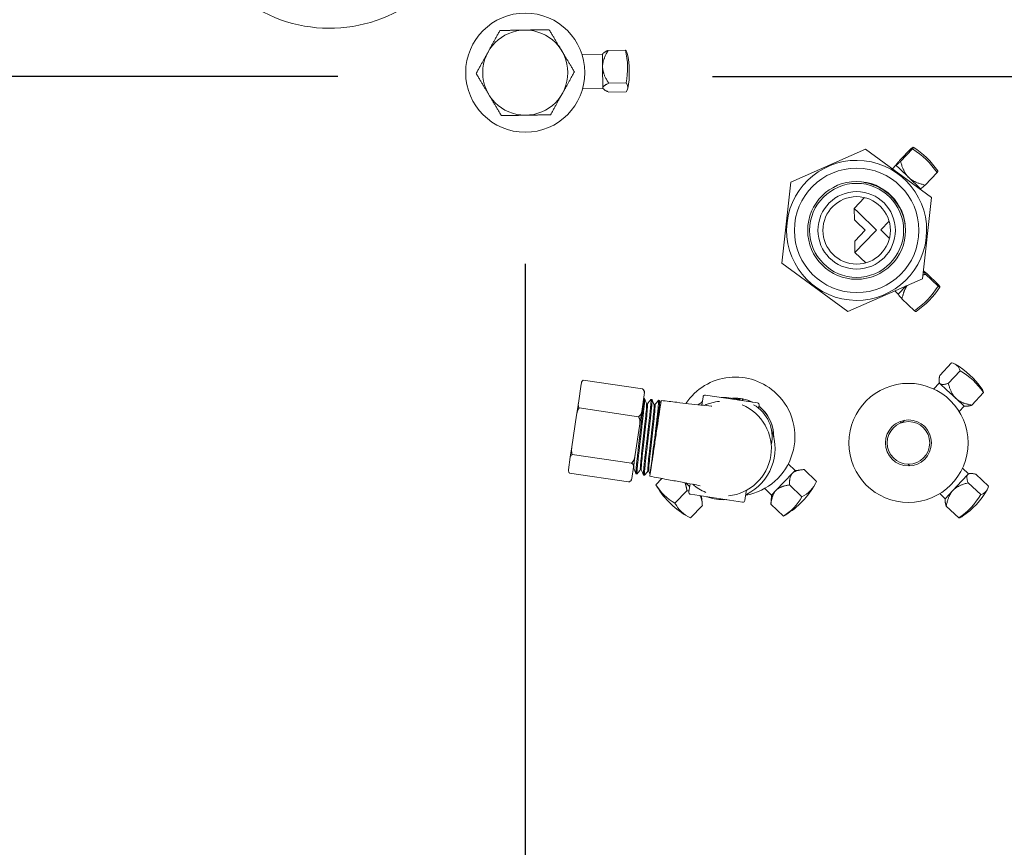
# Model space of a CAD drawing. Header units: inches. Extents: x 1 to 669, y 0 to 417.
# Tile 175 of 256: x 101 to 108, y 363 to 369. Entities that reach past the tile are written whole.
import ezdxf

# ---------------------------------------------------------------- set-up
doc = ezdxf.new("R2010")
doc.units = ezdxf.units.IN
doc.header["$LTSCALE"] = 12
doc.header["$MEASUREMENT"] = 0
doc.layers.get('0').update_dxf_attribs({"linetype": 'CONTINUOUS'})
doc.layers.add('D', color=2, linetype='CONTINUOUS')
doc.layers.add('X', color=1, linetype='CONTINUOUS')
doc.layers.add('Leader', color=41, linetype='CONTINUOUS', lineweight=13)
doc.styles.get("Standard").update_dxf_attribs({"font": 'SIMPLEX.SHX', "width": 0.875})
doc.dimstyles.new('STANDARD$0', dxfattribs={"dimscale": 32, "dimtxt": 0.09375, "dimasz": 0.0625, "dimexe": 0.03125, "dimexo": 0.03125, "dimgap": 0.03125, "dimtad": 1, "dimtih": 1, "dimtoh": 1, "dimdec": 4, "dimzin": 12, "dimdsep": 46, "dimlunit": 5, "dimtxsty": 'Standard', "dimcen": -0.03125, "dimclrd": 256, "dimclre": 256, "dimclrt": 256, "dimadec": 0, "dimazin": 0, "dimtfac": 0.875, "dimtdec": 4, "dimtofl": 0, "dimtmove": 0, "dimatfit": 3, "dimfxl": 0, "dimtolj": 1, "dimtzin": 12, "dimlwd": 13, "dimlwe": 13, "dimarcsym": 0})

# ---------------------------------------------------------------- blocks, each defined once
blk = doc.blocks.new('*D15')
at = {"layer": 'D', "linetype": 'Continuous', "lineweight": 13}
for p, q in [((140.3262, 367.0834), (140.3262, 305.4684)), ((43.5878, 363.2643), (43.5878, 305.4684)), ((45.5878, 306.4684), (138.3262, 306.4684))]:
    blk.add_line(p, q, dxfattribs=at)
at = {"layer": 'D', "linetype": 'Continuous'}
for points in [[(45.5878, 306.8017), (45.5878, 306.135), (43.5878, 306.4684)], [(138.3262, 306.8017), (138.3262, 306.135), (140.3262, 306.4684)]]:
    blk.add_solid(points, dxfattribs=at)
at = {"layer": 'D', "linetype": 'Continuous', "lineweight": -3, "insert": (88.1614, 308.9684), "char_height": 3, "attachment_point": 5}
blk.add_mtext('\\A1;97{}{\\C2;%%p1}', dxfattribs=at)
blk = doc.blocks.new('*D16')
at = {"layer": 'D', "linetype": 'Continuous', "lineweight": 13}
for p, q in [((106.3522, 412.3009), (163.557, 412.3009)), ((162.557, 410.3009), (162.557, 377.227)), ((162.557, 327.328), (162.557, 372.227)), ((105.7696, 325.328), (163.557, 325.328))]:
    blk.add_line(p, q, dxfattribs=at)
at = {"layer": 'D', "linetype": 'Continuous'}
for points in [[(162.2237, 410.3009), (162.8904, 410.3009), (162.557, 412.3009)], [(162.2237, 327.328), (162.8904, 327.328), (162.557, 325.328)]]:
    blk.add_solid(points, dxfattribs=at)
at = {"layer": 'D', "linetype": 'Continuous', "lineweight": -3, "insert": (162.557, 374.727), "char_height": 3, "attachment_point": 5}
blk.add_mtext('\\A1;87{}{\\C2;%%p1}', dxfattribs=at)
blk = doc.blocks.new('*D18')
at = {"layer": 'D', "linetype": 'Continuous', "lineweight": 13}
for p, q in [((137.8783, 368.4605), (151.0617, 368.4605)), ((150.0617, 366.4605), (150.0617, 349.3942)), ((150.0617, 327.3279), (150.0617, 344.3942)), ((105.7637, 325.3279), (151.0617, 325.3279))]:
    blk.add_line(p, q, dxfattribs=at)
at = {"layer": 'D', "linetype": 'Continuous'}
for points in [[(149.7283, 366.4605), (150.395, 366.4605), (150.0617, 368.4605)], [(149.7283, 327.3279), (150.395, 327.3279), (150.0617, 325.3279)]]:
    blk.add_solid(points, dxfattribs=at)
at = {"layer": 'D', "linetype": 'Continuous', "lineweight": -3, "insert": (150.0617, 346.8942), "char_height": 3, "attachment_point": 5}
blk.add_mtext('\\A1;43', dxfattribs=at)
blk = doc.blocks.new('*D20')
at = {"layer": 'D', "linetype": 'Continuous', "lineweight": 13}
for p, q in [((76.7637, 367.4605), (76.7637, 312.2413)), ((132.7637, 367.4605), (132.7637, 312.2413)), ((130.7637, 313.2413), (78.7637, 313.2413))]:
    blk.add_line(p, q, dxfattribs=at)
at = {"layer": 'D', "linetype": 'Continuous'}
for points in [[(78.7637, 313.5747), (78.7637, 312.908), (76.7637, 313.2413)], [(130.7637, 313.5747), (130.7637, 312.908), (132.7637, 313.2413)]]:
    blk.add_solid(points, dxfattribs=at)
at = {"layer": 'D', "linetype": 'Continuous', "lineweight": -3, "insert": (97.2028, 315.7413), "char_height": 3, "attachment_point": 5}
blk.add_mtext('\\A1;56', dxfattribs=at)

msp = doc.modelspace()

# ---------------------------------------------------------------- linework, layer by layer
at = {"lineweight": 0}
for radius, start, end in [(28, 191.850407, 65.469438), (11.0625, 287.515572, 135.296106), (10.75, 0, 139.39314), (10.75, 278.311838, 0)]:
    msp.add_arc((104.76366, 368.48844), radius, start, end, dxfattribs=at)
at = {"layer": 'Leader', "linetype": 'Continuous', "lineweight": -3}
for p, q in [((103.38866, 368.46055), (72.55474, 368.46055)), ((106.13866, 368.46055), (136.87832, 368.46055)), ((104.76366, 367.08555), (104.76366, 336.25162))]:
    msp.add_line(p, q, dxfattribs=at)
at = {"layer": 'X', "lineweight": 0}
for p, q in [((105.49932, 368.65419), (105.37252, 368.65203)), ((105.18073, 368.62058), (105.32956, 368.62312)), ((105.32956, 368.62312), (105.33321, 368.62762)), ((105.33114, 368.53059), (105.32956, 368.62312)), ((105.33375, 368.37745), (105.33114, 368.53059)), ((105.18499, 368.37062), (105.33382, 368.37316)), ((105.33382, 368.37316), (105.33375, 368.37745)), ((105.33382, 368.37316), (105.33762, 368.36878)), ((105.50344, 368.41281), (105.37664, 368.41064)), ((105.50454, 368.3479), (105.37774, 368.34573)), ((107.2617, 367.92698), (106.71253, 367.68529)), ((107.74559, 367.57222), (107.2617, 367.92698)), ((107.59995, 367.93475), (107.51182, 367.84355)), ((107.60687, 367.92806), (107.51874, 367.83687)), ((107.45913, 367.78224), (107.48502, 367.80904)), ((107.48502, 367.80904), (107.48501, 367.80916)), ((107.48509, 367.80897), (107.48502, 367.80904)), ((107.51384, 367.78118), (107.48509, 367.80897)), ((107.57837, 367.71882), (107.51384, 367.78118)), ((107.66479, 367.6353), (107.57837, 367.71882)), ((107.78651, 367.75445), (107.69838, 367.66326)), ((106.71253, 367.68529), (106.64725, 367.08886)), ((107.66262, 367.63305), (107.66479, 367.6353)), ((107.66479, 367.6353), (107.66491, 367.63529)), ((107.17856, 367.49192), (107.25499, 367.57101)), ((107.68031, 366.97579), (107.74559, 367.57222)), ((107.20738, 367.46407), (107.17856, 367.49192)), ((107.17998, 367.4085), (107.17856, 367.49192)), ((107.34296, 367.33304), (107.20738, 367.46407)), ((107.1952, 367.39379), (107.17998, 367.4085)), ((107.25953, 367.33162), (107.1952, 367.39379)), ((107.37317, 367.33356), (107.43476, 367.39728)), ((107.18265, 367.25207), (107.25953, 367.33162)), ((107.18407, 367.16864), (107.32996, 367.31959)), ((107.32996, 367.31959), (107.34296, 367.33304)), ((107.37317, 367.33356), (107.43689, 367.27198)), ((107.18265, 367.25207), (107.18407, 367.16864)), ((107.18407, 367.16864), (107.26316, 367.09221)), ((106.64725, 367.08886), (107.13114, 366.7341)), ((107.79394, 366.92009), (107.70275, 367.00822)), ((107.80063, 366.92701), (107.70944, 367.01514)), ((107.13114, 366.7341), (107.68031, 366.97579)), ((107.50118, 366.86217), (107.55967, 366.92269)), ((107.47646, 366.88607), (107.50118, 366.86217)), ((107.50118, 366.86217), (107.50118, 366.86205)), ((107.62034, 366.74046), (107.52915, 366.82859)), ((107.89286, 366.35866), (107.80654, 366.26575)), ((107.95578, 366.3002), (107.86946, 366.20729)), ((105.17438, 366.20024), (105.15368, 366.06172)), ((105.17602, 366.21122), (105.17438, 366.20024)), ((105.6248, 366.16652), (105.18977, 366.23151)), ((107.76217, 366.16608), (107.80285, 366.20987)), ((107.80285, 366.20987), (107.80154, 366.22037)), ((107.80843, 366.20469), (107.80285, 366.20987)), ((107.85586, 366.16062), (107.80843, 366.20469)), ((105.6371, 366.12341), (105.61866, 365.99996)), ((105.63921, 366.13752), (105.6371, 366.12341)), ((106.46748, 366.06358), (106.08572, 366.12061)), ((107.92589, 366.09556), (107.85586, 366.16062)), ((108.12778, 366.1404), (108.04146, 366.04749)), ((105.15368, 366.06172), (105.14057, 365.97396)), ((105.63898, 366.09551), (105.63304, 366.09621)), ((105.65391, 366.05824), (105.6605, 366.05725)), ((105.6941, 366.08902), (105.68651, 366.08992)), ((105.70914, 366.05161), (105.71573, 366.05063)), ((105.74942, 366.08251), (105.74179, 366.08341)), ((105.74982, 366.08206), (105.75827, 366.06067)), ((106.05963, 366.04749), (106.06867, 366.108)), ((106.47687, 366.02489), (106.4801, 366.04653)), ((107.98601, 366.03971), (107.92589, 366.09556)), ((105.14057, 365.97396), (105.10596, 365.74229)), ((105.59429, 365.96233), (105.15927, 366.02731)), ((105.61866, 365.99996), (105.60254, 365.89207)), ((105.71675, 365.82662), (105.74703, 366.0293)), ((107.94889, 365.99976), (107.98601, 366.03971)), ((107.98601, 366.03971), (107.99657, 366.03918)), ((107.51493, 365.92717), (107.5251, 365.91735)), ((107.53358, 365.92005), (107.54893, 365.93656)), ((105.60254, 365.89207), (105.5717, 365.68559)), ((105.10596, 365.74229), (105.09446, 365.66529)), ((105.54327, 365.62082), (105.10825, 365.6858)), ((105.5717, 365.68559), (105.55756, 365.59093)), ((105.09446, 365.66529), (105.08054, 365.57214)), ((106.69458, 365.61554), (106.74453, 365.56751)), ((107.57409, 365.61362), (107.58746, 365.6012)), ((105.08054, 365.57214), (105.08051, 365.57191)), ((105.52276, 365.4835), (105.08774, 365.54849)), ((105.55756, 365.59093), (105.54515, 365.50791)), ((105.55641, 365.58322), (105.56126, 365.58249)), ((105.57678, 365.54369), (105.58435, 365.54231)), ((105.60935, 365.57373), (105.61594, 365.57275)), ((105.66407, 365.56371), (105.67066, 365.56273)), ((105.68025, 365.53845), (105.67046, 365.56324)), ((106.60363, 365.42098), (106.72544, 365.54765)), ((106.72544, 365.54765), (106.74453, 365.56751)), ((106.74453, 365.56751), (106.79039, 365.57243)), ((106.90242, 365.48606), (106.81101, 365.57396)), ((107.96744, 365.49066), (108.01151, 365.53809)), ((107.97289, 365.58435), (108.01669, 365.54367)), ((108.01151, 365.53809), (108.01669, 365.54367)), ((108.01669, 365.54367), (108.02718, 365.54497)), ((108.16547, 365.45366), (108.07257, 365.53998)), ((105.54515, 365.50791), (105.54502, 365.50702)), ((105.63159, 365.53375), (105.6391, 365.53239)), ((105.7224, 365.46298), (105.76659, 365.50893)), ((105.97339, 365.47025), (105.96436, 365.40974)), ((107.90238, 365.42063), (107.96744, 365.49066)), ((108.10702, 365.39074), (108.01411, 365.47706)), ((105.86289, 365.32788), (105.95079, 365.41929)), ((106.07675, 365.3976), (106.07675, 365.3976)), ((106.38563, 365.41412), (106.37579, 365.34828)), ((106.52129, 365.43534), (106.57124, 365.38731)), ((106.57124, 365.38731), (106.60363, 365.42098)), ((106.7939, 365.37321), (106.70249, 365.46112)), ((107.80657, 365.39763), (107.84652, 365.36051)), ((107.84652, 365.36051), (107.90238, 365.42063)), ((105.97697, 365.39269), (106.35874, 365.33566)), ((106.05293, 365.38135), (106.05719, 365.37725)), ((106.06009, 365.38028), (106.05719, 365.37725)), ((106.05719, 365.37725), (106.0621, 365.33139)), ((106.57124, 365.38731), (106.56812, 365.34129)), ((107.84652, 365.36051), (107.84599, 365.34995)), ((105.97574, 365.21936), (106.06364, 365.31077)), ((106.6588, 365.23272), (106.56739, 365.32063)), ((107.94721, 365.21874), (107.8543, 365.30506))]:
    msp.add_line(p, q, dxfattribs=at)
for centre, radius in [((104.76366, 368.48844), 6.9375), ((104.76366, 368.48844), 0.4375), ((104.76366, 368.48844), 0.3125), ((107.19642, 367.33054), 0.45702), ((107.19642, 367.33054), 0.359), ((107.19642, 367.33054), 0.34507), ((107.19642, 367.33054), 0.28419), ((107.19642, 367.33054), 0.2475), ((107.57667, 365.76985), 0.4375), ((107.57667, 365.76985), 0.169), ((107.57667, 365.76985), 0.15625)]:
    msp.add_circle(centre, radius, dxfattribs=at)
for centre, radius, start, end in [((104.76366, 368.48844), 7.75, 0, 115.46969), ((104.76366, 368.48844), 6.9968, 270, 90), ((103.32706, 369.87683), 1.0625, 237.730524, 34.036236), ((104.90775, 368.4909), 0.62, 348.927284, 13.028422), ((104.76366, 368.48844), 7.75, 278.813913, 0), ((107.28025, 367.41728), 0.62, 34.337814, 57.617892), ((107.19642, 367.33054), 0.514, 353.753691, 173.753691), ((107.19642, 367.33054), 0.514, 173.753691, 353.753691), ((107.28317, 367.24671), 0.62, 304.337814, 327.617892), ((107.60584, 365.81416), 0.62, 34.709101, 59.502535), ((105.20977, 366.20571), 0.0342, 162.171628, 170.727816), ((106.30573, 365.81605), 0.4375, 46.120712, 146.043452), ((105.60695, 366.14171), 0.03254, 352.607492, 9.700529), ((106.0835, 366.10578), 0.015, 81.503504, 171.503504), ((106.30573, 365.81605), 0.4375, 280.038649, 46.120712), ((106.22223, 365.72814), 0.375, 116.378987, 120.692096), ((106.04895, 366.07753), 0.015, 296.378987, 351.503504), ((106.22223, 365.72814), 0.348, 95.53729, 114.261716), ((106.20606, 366.1178), 0.015, 261.503504, 272.37542), ((106.22223, 365.72814), 0.375, 71.460891, 92.37542), ((106.22223, 365.72814), 0.348, 275.53729, 67.469719), ((106.30573, 365.81605), 0.2825, 63.529413, 94.161439), ((106.30573, 365.81605), 0.2815, 64.167777, 93.330469), ((106.30573, 365.81605), 0.27, 75.906802, 87.100206), ((106.19695, 365.845), 0.281, 57.874567, 63.803922), ((106.37559, 366.06191), 0.031, 109.285429, 139.464492), ((106.37559, 366.06191), 0.031, 20.942512, 38.987915), ((106.30573, 365.81605), 0.27, 347.251101, 60.271117), ((106.46527, 366.04875), 0.015, 351.503504, 81.503504), ((106.30573, 365.81605), 0.2815, 359.6193, 52.053241), ((106.30573, 365.81605), 0.2825, 46.120712, 52.167692), ((106.30573, 365.81605), 0.2825, 358.78833, 46.120712), ((106.22223, 365.72814), 0.375, 296.378987, 21.488879), ((105.1144, 365.56731), 0.0342, 172.279193, 180.83538), ((105.51294, 365.51244), 0.03254, 333.306479, 350.399516), ((106.22223, 365.72814), 0.375, 222.314964, 226.628021), ((106.22223, 365.72814), 0.348, 228.745134, 247.469719), ((106.35227, 365.7713), 0.62, 301.133654, 331.10777), ((106.26098, 365.76952), 0.62, 211.133654, 241.10777), ((105.97919, 365.40753), 0.015, 171.503504, 261.503504), ((105.9544, 365.44464), 0.015, 351.503504, 46.628021), ((106.40046, 365.41191), 0.015, 119.406399, 171.503504), ((107.62098, 365.74068), 0.62, 304.709101, 329.502535), ((106.09289, 365.36021), 0.015, 70.631588, 81.503504), ((106.22223, 365.72814), 0.375, 250.631588, 272.37542), ((106.23839, 365.33847), 0.015, 81.503504, 92.37542), ((106.36095, 365.3505), 0.015, 261.503504, 351.503504), ((106.39551, 365.37875), 0.015, 116.378987, 171.503504)]:
    msp.add_arc(centre, radius, start, end, dxfattribs=at)
for centre, major_axis, ratio, start_param, end_param in [((104.90569, 368.6116), (0.60718, 0.01036), 0.2596788, 0.0553793, 0.2073218), ((107.37007, 367.33048), (0.42201, 0.43667), 0.0384896, -0.2073218, -0.0079286), ((107.19636, 367.15689), (0.43667, -0.42201), 0.0384896, -0.2073218, -0.0079286), ((107.69184, 365.73426), (0.41334, 0.44489), 0.3435483, -0.2073218, -0.0753703), ((106.19073, 365.83706), (-0.42092, -0.43772), 0.6262408, -0.2073218, -0.1661044), ((106.28472, 365.70106), (0.43772, -0.42092), 0.6262408, -0.2073218, -0.1661044), ((107.54108, 365.65468), (0.44489, -0.41334), 0.3435483, -0.2073218, -0.0753703)]:
    msp.add_ellipse(centre, major_axis=major_axis, ratio=ratio, start_param=start_param, end_param=end_param, dxfattribs=at)
at = {"layer": 'X', "lineweight": 0, "extrusion": (4.70719e-18, 2.43872e-16, -1)}
msp.add_ellipse((104.9072, 368.52336), major_axis=(0.60718, 0.01036), ratio=0.965695, start_param=-0.2073218, end_param=0.2073218, dxfattribs=at)
at = {"layer": 'X', "lineweight": 0, "extrusion": (2.2051e-17, 1.84938e-17, -1)}
msp.add_ellipse((104.90981, 368.37021), major_axis=(0.60718, 0.01036), ratio=0.2596788, start_param=-0.2073218, end_param=0.2073218, dxfattribs=at)
at = {"layer": 'X', "lineweight": 0, "extrusion": (-5.78723e-16, 8.08102e-16, -1)}
msp.add_ellipse((107.19044, 367.50408), major_axis=(0.42201, 0.43667), ratio=0.0384896, start_param=-0.2073218, end_param=0.2073218, dxfattribs=at)
at = {"layer": 'X', "lineweight": 0, "extrusion": (1.11376e-18, 2.48987e-16, -1)}
msp.add_ellipse((107.28371, 367.41394), major_axis=(0.42201, 0.43667), ratio=0.999259, start_param=-0.2073218, end_param=0.2073218, dxfattribs=at)
at = {"layer": 'X', "lineweight": 0, "extrusion": (8.86704e-20, 2.49754e-16, -1)}
msp.add_ellipse((107.27982, 367.24325), major_axis=(0.43667, -0.42201), ratio=0.999259, start_param=-0.2073218, end_param=0.2073218, dxfattribs=at)
at = {"layer": 'X', "lineweight": 0, "extrusion": (-7.07089e-16, -5.06382e-16, -1)}
msp.add_ellipse((107.36997, 367.33653), major_axis=(0.43667, -0.42201), ratio=0.0384896, start_param=-0.2073218, end_param=0.2073218, dxfattribs=at)
at = {"layer": 'X', "lineweight": 0, "extrusion": (4.15227e-17, 2.05627e-16, -1)}
msp.add_ellipse((107.51983, 365.89407), major_axis=(0.41334, 0.44489), ratio=0.3435483, start_param=-0.2073218, end_param=0.2073218, dxfattribs=at)
at = {"layer": 'X', "lineweight": 0, "extrusion": (-1.41397e-17, 2.64605e-16, -1)}
msp.add_ellipse((107.6373, 365.78494), major_axis=(0.41334, 0.44489), ratio=0.939135, start_param=-0.2073218, end_param=0.2073218, dxfattribs=at)
at = {"layer": 'X', "lineweight": 0, "extrusion": (4.29377e-17, 2.92527e-16, -1)}
msp.add_ellipse((106.41982, 365.84155), major_axis=(0.43772, -0.42092), ratio=0.6262408, start_param=-0.2073218, end_param=0.2073218, dxfattribs=at)
at = {"layer": 'X', "lineweight": 0, "extrusion": (4.62147e-18, 2.48683e-16, -1)}
msp.add_ellipse((106.20455, 365.82377), major_axis=(-0.42092, -0.43772), ratio=0.7796297, start_param=-0.2073218, end_param=0.2073218, dxfattribs=at)
at = {"layer": 'X', "lineweight": 0, "extrusion": (1.46962e-16, 4.43464e-16, -1)}
msp.add_ellipse((107.70088, 365.82669), major_axis=(0.44489, -0.41334), ratio=0.3435483, start_param=-0.2073218, end_param=0.2073218, dxfattribs=at)
at = {"layer": 'X', "lineweight": 0, "extrusion": (-2.52229e-17, 2.77383e-16, -1)}
msp.add_ellipse((106.33122, 365.70197), major_axis=(-0.42092, -0.43772), ratio=0.6262408, start_param=-0.2073218, end_param=0.2073218, dxfattribs=at)
at = {"layer": 'X', "lineweight": 0, "extrusion": (1.01244e-17, 2.58404e-16, -1)}
msp.add_ellipse((106.29801, 365.71488), major_axis=(0.43772, -0.42092), ratio=0.7796297, start_param=-0.2073218, end_param=0.2073218, dxfattribs=at)
at = {"layer": 'X', "lineweight": 0, "extrusion": (-6.76646e-18, 2.28715e-16, -1)}
msp.add_ellipse((107.59175, 365.70922), major_axis=(0.44489, -0.41334), ratio=0.939135, start_param=-0.2073218, end_param=0.2073218, dxfattribs=at)
at = {"layer": 'X', "lineweight": 0}
for points, weights in [([(104.4904, 368.64005), (104.53102, 368.71327), (104.57793, 368.79782)], [2.59466629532, 2.59466629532, 2.40837763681]), ([(104.57793, 368.79782), (104.6746, 368.79947), (104.75833, 368.8009)], [2.40837763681, 2.59466629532, 2.59466629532]), ([(104.75833, 368.8009), (104.84205, 368.80233), (104.93872, 368.80398)], [2.59466629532, 2.59466629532, 2.40837763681]), ([(104.93872, 368.80398), (104.98849, 368.72108), (105.03159, 368.64929)], [2.40837763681, 2.59466629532, 2.59466629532]), ([(105.03159, 368.64929), (105.07469, 368.5775), (105.12445, 368.4946)], [2.59466629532, 2.59466629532, 2.40837763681]), ([(105.33114, 368.53059), (105.33028, 368.58059), (105.37252, 368.65203)], [2.06132118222, 2.06132118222, 1.70765438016]), ([(105.37252, 368.65203), (105.34145, 368.6378), (105.33321, 368.62762)], [1.70765438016, 1.94852605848, 2.02534737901]), ([(104.40287, 368.48229), (104.44978, 368.56683), (104.4904, 368.64005)], [2.40837763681, 2.59466629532, 2.59466629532]), ([(105.37664, 368.41064), (105.33199, 368.4806), (105.33114, 368.53059)], [1.70765438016, 2.06132118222, 2.06132118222]), ([(104.49573, 368.3276), (104.45263, 368.39939), (104.40287, 368.48229)], [2.59466629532, 2.59466629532, 2.40837763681]), ([(105.12445, 368.4946), (105.07754, 368.41006), (105.03692, 368.33684)], [2.40837763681, 2.59466629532, 2.59466629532]), ([(105.33375, 368.37745), (105.33352, 368.39089), (105.37664, 368.41064)], [2.06132118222, 2.06132118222, 1.70765438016]), ([(105.37774, 368.34573), (105.33398, 368.364), (105.33375, 368.37745)], [1.70765438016, 2.06132118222, 2.06132118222]), ([(104.5886, 368.17291), (104.53883, 368.25581), (104.49573, 368.3276)], [2.40837763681, 2.59466629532, 2.59466629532]), ([(105.03692, 368.33684), (104.9963, 368.26362), (104.94939, 368.17907)], [2.59466629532, 2.59466629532, 2.40837763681]), ([(104.76899, 368.17599), (104.68527, 368.17456), (104.5886, 368.17291)], [2.59466629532, 2.59466629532, 2.40837763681]), ([(104.94939, 368.17907), (104.85271, 368.17742), (104.76899, 368.17599)], [2.40837763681, 2.59466629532, 2.59466629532]), ([(107.48509, 367.80897), (107.48366, 367.81036), (107.51182, 367.84355)], [2.06132118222, 2.06132118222, 1.70765438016]), ([(107.51874, 367.83687), (107.48652, 367.80759), (107.48509, 367.80897)], [1.70765438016, 2.06132118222, 2.06132118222]), ([(107.57837, 367.71882), (107.54116, 367.75478), (107.51874, 367.83687)], [2.06132118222, 2.06132118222, 1.70765438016]), ([(107.69838, 367.66326), (107.61557, 367.68287), (107.57837, 367.71882)], [1.70765438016, 2.06132118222, 2.06132118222]), ([(107.66491, 367.63529), (107.66741, 367.63512), (107.69838, 367.66326)], [2.06055718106, 2.04488336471, 1.70765438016]), ([(107.68324, 367.00254), (107.69251, 367.00542), (107.70275, 367.00822)], [1.77844672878, 1.74502495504, 1.70765438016]), ([(107.70275, 367.00822), (107.69224, 367.01979), (107.68592, 367.02706)], [1.70765438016, 1.81973212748, 1.89629220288]), ([(107.68669, 367.03401), (107.69475, 367.0276), (107.70944, 367.01514)], [1.93257858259, 1.84793893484, 1.70765438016]), ([(107.52915, 366.82859), (107.54401, 366.89138), (107.56649, 366.92569)], [1.70765438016, 1.96306862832, 2.03402553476]), ([(107.50118, 366.86205), (107.501, 366.85956), (107.52915, 366.82859)], [2.06055718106, 2.04488336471, 1.70765438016]), ([(107.80843, 366.20469), (107.7954, 366.2168), (107.80654, 366.26575)], [2.06132118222, 2.06132118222, 1.70765438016]), ([(107.86946, 366.20729), (107.82146, 366.19259), (107.80843, 366.20469)], [1.70765438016, 2.06132118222, 2.06132118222]), ([(107.92589, 366.09556), (107.89027, 366.12866), (107.86946, 366.20729)], [2.06132118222, 2.06132118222, 1.70765438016]), ([(108.04146, 366.04749), (107.96151, 366.06247), (107.92589, 366.09556)], [1.70765438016, 2.06132118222, 2.06132118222]), ([(107.99657, 366.03918), (108.01182, 366.03841), (108.04146, 366.04749)], [1.99662103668, 1.91005223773, 1.70765438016]), ([(106.70249, 365.46112), (106.70296, 365.52428), (106.72544, 365.54765)], [1.70765438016, 2.06132118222, 2.06132118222]), ([(106.72544, 365.54765), (106.74791, 365.57103), (106.81101, 365.57396)], [2.06132118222, 2.06132118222, 1.70765438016]), ([(108.01411, 365.47706), (107.9994, 365.52506), (108.01151, 365.53809)], [1.70765438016, 2.06132118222, 2.06132118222]), ([(108.01151, 365.53809), (108.02362, 365.55112), (108.07257, 365.53998)], [2.06132118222, 2.06132118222, 1.70765438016]), ([(105.93651, 365.47728), (105.94532, 365.45441), (105.95079, 365.41929)], [1.95380837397, 1.86632448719, 1.70765438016]), ([(107.90238, 365.42063), (107.93547, 365.45625), (108.01411, 365.47706)], [2.06132118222, 2.06132118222, 1.70765438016]), ([(105.95079, 365.41929), (105.95866, 365.41923), (105.96572, 365.41889)], [1.70765438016, 1.74495028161, 1.77831314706]), ([(106.56739, 365.32063), (106.57565, 365.39189), (106.60363, 365.42098)], [1.70765438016, 2.06132118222, 2.06132118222]), ([(106.60363, 365.42098), (106.63161, 365.45008), (106.70249, 365.46112)], [2.06132118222, 2.06132118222, 1.70765438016]), ([(107.8543, 365.30506), (107.86928, 365.38501), (107.90238, 365.42063)], [1.70765438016, 2.06132118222, 2.06132118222]), ([(106.04833, 365.38203), (106.0614, 365.35897), (106.06364, 365.31077)], [2.03519828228, 1.96520249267, 1.70765438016]), ([(106.56812, 365.34129), (106.56748, 365.33175), (106.56739, 365.32063)], [1.80606920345, 1.76086461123, 1.70765438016]), ([(107.84599, 365.34995), (107.84522, 365.3347), (107.8543, 365.30506)], [1.99662103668, 1.91005223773, 1.70765438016])]:
    msp.add_rational_spline(points, weights, degree=2, dxfattribs=at)
for points, knots in [([(107.48771, 367.53411), (107.47417, 367.55348), (107.45873, 367.57147), (107.42388, 367.60454), (107.40455, 367.61944), (107.36392, 367.64464), (107.34271, 367.65508), (107.29768, 367.67185), (107.27388, 367.67796), (107.24973, 367.68159)], [-0.72919454, -0.72919454, -0.72919454, -0.72919454, -0.54882981, -0.54882981, -0.36459724, -0.36459724, -0.18602492, -0.18602492, 0, 0, 0, 0]), ([(107.55219, 367.37863), (107.5491, 367.39836), (107.54436, 367.41785), (107.52634, 367.47164), (107.50936, 367.50449), (107.48771, 367.53411)], [-0.4323461, -0.4323461, -0.4323461, -0.4323461, -0.27957507, -0.27957507, 0, 0, 0, 0]), ([(105.18977, 366.23151), (105.18683, 366.22898), (105.18434, 366.22601), (105.17816, 366.21654), (105.17559, 366.20781), (105.17438, 366.20024)], [-1.40629089, -1.40629089, -1.40629089, -1.40629089, -1.36684203, -1.36684203, -1.26962803, -1.26962803, -1.26962803, -1.26962803]), ([(105.17721, 366.21618), (105.17901, 366.22171), (105.18248, 366.22726), (105.18933, 366.23126), (105.18955, 366.23138), (105.18977, 366.23151)], [-0.67560752, -0.67560752, -0.67560752, -0.67560752, -0.57314198, -0.57314198, -0.56987802, -0.56987802, -0.56987802, -0.56987802]), ([(105.6248, 366.16652), (105.6283, 366.16452), (105.63109, 366.16211), (105.63651, 366.15593), (105.63829, 366.15152), (105.63902, 366.14719)], [-0.42553153, -0.42553153, -0.42553153, -0.42553153, -0.38727359, -0.38727359, -0.31337728, -0.31337728, -0.31337728, -0.31337728]), ([(105.6371, 366.12341), (105.63818, 366.13133), (105.63839, 366.14073), (105.63498, 366.15303), (105.63268, 366.15814), (105.62809, 366.1636), (105.62654, 366.16512), (105.6248, 366.16652)], [-1.59812162, -1.59812162, -1.59812162, -1.59812162, -1.49735327, -1.49735327, -1.44338955, -1.44338955, -1.42436593, -1.42436593, -1.42436593, -1.42436593]), ([(105.15368, 366.06172), (105.15263, 366.05412), (105.15253, 366.04502), (105.15568, 366.03416), (105.1572, 366.03059), (105.15927, 366.02731)], [-0.70602507, -0.70602507, -0.70602507, -0.70602507, -0.60881107, -0.60881107, -0.56936221, -0.56936221, -0.56936221, -0.56936221]), ([(105.63221, 366.09066), (105.63222, 366.09031), (105.63222, 366.08995), (105.63222, 366.08646), (105.63209, 366.08231), (105.63165, 366.07442), (105.63146, 366.0714), (105.63103, 366.06554), (105.63081, 366.06279), (105.6304, 366.05782), (105.63022, 366.05567), (105.62979, 366.05093), (105.62955, 366.04831), (105.62868, 366.03915), (105.62798, 366.03215), (105.62634, 366.01632), (105.62537, 366.00738), (105.62405, 365.99516), (105.62375, 365.99239), (105.62326, 365.98792), (105.62308, 365.98625), (105.62264, 365.98218), (105.62238, 365.97977), (105.62091, 365.96631), (105.61965, 365.95475), (105.61753, 365.93568), (105.61672, 365.92847), (105.61525, 365.91544), (105.61459, 365.90968), (105.61347, 365.89988), (105.61301, 365.89588), (105.61202, 365.88736), (105.61149, 365.88284), (105.60984, 365.86871), (105.60869, 365.85901), (105.60629, 365.83878), (105.60504, 365.82825), (105.60346, 365.81492), (105.60312, 365.81212), (105.60233, 365.80543), (105.60188, 365.80154), (105.60115, 365.79533), (105.60087, 365.793), (105.60026, 365.78776), (105.59992, 365.78484), (105.59798, 365.76807), (105.59642, 365.75437), (105.59407, 365.73366), (105.59325, 365.72645), (105.59182, 365.71377), (105.5912, 365.70826), (105.59016, 365.69907), (105.58974, 365.69535), (105.58885, 365.68752), (105.58839, 365.68342), (105.58703, 365.6714), (105.58616, 365.66367), (105.5841, 365.64512), (105.58295, 365.63466), (105.58164, 365.62217), (105.58136, 365.61948), (105.58093, 365.61527), (105.58077, 365.61371), (105.58042, 365.61024), (105.58023, 365.60833), (105.57926, 365.59829), (105.57859, 365.59083), (105.57767, 365.57985), (105.57736, 365.57589), (105.5769, 365.56948), (105.57672, 365.5669), (105.57647, 365.56293), (105.57638, 365.56142), (105.57622, 365.55845), (105.57615, 365.557), (105.57599, 365.55301), (105.57594, 365.55079), (105.57597, 365.54682), (105.57608, 365.5453), (105.57635, 365.54425), (105.57642, 365.54408), (105.57658, 365.54379), (105.57667, 365.54371), (105.57678, 365.54369)], [0.1419747, 0.1419747, 0.1419747, 0.1419747, 0.1550268, 0.1550268, 0.2628512, 0.2628512, 0.3200226, 0.3200226, 0.3649125, 0.3649125, 0.396793, 0.396793, 0.4328747, 0.4328747, 0.518486, 0.518486, 0.6136045, 0.6136045, 0.6409182, 0.6409182, 0.6569874, 0.6569874, 0.6797748, 0.6797748, 0.7825232, 0.7825232, 0.8429875, 0.8429875, 0.889877, 0.889877, 0.921871, 0.921871, 0.9575263, 0.9575263, 1.0328389, 1.0328389, 1.1136361, 1.1136361, 1.1351275, 1.1351275, 1.1650155, 1.1650155, 1.1829508, 1.1829508, 1.2054977, 1.2054977, 1.3128681, 1.3128681, 1.3713263, 1.3713263, 1.4173002, 1.4173002, 1.4492002, 1.4492002, 1.4851953, 1.4851953, 1.5563554, 1.5563554, 1.6620187, 1.6620187, 1.6917984, 1.6917984, 1.7097223, 1.7097223, 1.732313, 1.732313, 1.8311385, 1.8311385, 1.8941112, 1.8941112, 1.9421305, 1.9421305, 1.9742492, 1.9742492, 2.0095154, 2.0095154, 2.0795058, 2.0795058, 2.1655674, 2.1655674, 2.1877602, 2.1877602, 2.2148645, 2.2148645, 2.2148645, 2.2148645]), ([(105.58488, 365.54265), (105.5847, 365.54242), (105.58454, 365.54231), (105.58429, 365.54231), (105.5842, 365.54237), (105.58385, 365.54286), (105.58369, 365.54377), (105.58351, 365.54659), (105.5835, 365.54843), (105.58356, 365.55151), (105.58359, 365.55232), (105.58364, 365.55386), (105.58366, 365.55456), (105.58374, 365.55647), (105.5838, 365.55772), (105.58396, 365.56089), (105.58408, 365.56285), (105.58466, 365.57214), (105.58535, 365.58093), (105.58653, 365.5939), (105.58679, 365.59669), (105.58732, 365.60222), (105.58759, 365.60496), (105.58831, 365.6121), (105.58877, 365.61661), (105.58994, 365.62771), (105.59066, 365.63443), (105.59235, 365.64983), (105.59333, 365.65862), (105.59464, 365.67038), (105.59494, 365.67301), (105.59547, 365.67773), (105.5957, 365.67981), (105.59631, 365.68531), (105.5967, 365.68876), (105.59762, 365.69701), (105.59816, 365.70184), (105.60057, 365.7234), (105.60253, 365.74075), (105.60512, 365.76311), (105.60565, 365.7677), (105.60669, 365.77664), (105.6072, 365.78098), (105.60851, 365.7922), (105.60933, 365.7991), (105.6113, 365.81574), (105.61245, 365.82548), (105.61485, 365.84561), (105.61608, 365.85597), (105.61762, 365.86914), (105.61796, 365.87203), (105.61857, 365.87732), (105.61885, 365.87973), (105.61963, 365.88645), (105.62012, 365.89075), (105.62133, 365.90131), (105.62204, 365.90753), (105.62436, 365.92815), (105.62593, 365.94216), (105.62789, 365.9598), (105.62835, 365.96398), (105.62921, 365.97173), (105.62961, 365.97531), (105.63056, 365.98393), (105.6311, 365.98892), (105.63232, 366.00005), (105.63297, 366.0061), (105.63461, 366.02137), (105.63552, 366.03018), (105.63648, 366.04005), (105.63665, 366.04182), (105.63695, 366.04498), (105.63708, 366.04639), (105.63743, 366.05022), (105.63763, 366.05258), (105.63811, 366.05818), (105.63836, 366.06131), (105.63913, 366.07157), (105.6395, 366.07767), (105.63975, 366.08394), (105.63979, 366.08529), (105.63984, 366.08761), (105.63984, 366.08861), (105.63984, 366.0904), (105.63982, 366.0912), (105.63968, 366.09425), (105.63942, 366.09546), (105.63898, 366.09551)], [2.1845146, 2.1845146, 2.1845146, 2.1845146, 2.2199272, 2.2199272, 2.2455368, 2.2455368, 2.322636, 2.322636, 2.3950394, 2.3950394, 2.4189723, 2.4189723, 2.4374509, 2.4374509, 2.467384, 2.467384, 2.508205, 2.508205, 2.64716, 2.64716, 2.6834975, 2.6834975, 2.7169252, 2.7169252, 2.7683846, 2.7683846, 2.8386289, 2.8386289, 2.9225319, 2.9225319, 2.9463968, 2.9463968, 2.9648872, 2.9648872, 2.9949596, 2.9949596, 3.0360828, 3.0360828, 3.1758877, 3.1758877, 3.2118134, 3.2118134, 3.2454276, 3.2454276, 3.2985687, 3.2985687, 3.3732347, 3.3732347, 3.4532167, 3.4532167, 3.4757622, 3.4757622, 3.4946846, 3.4946846, 3.5287303, 3.5287303, 3.5788884, 3.5788884, 3.6970292, 3.6970292, 3.7345016, 3.7345016, 3.767571, 3.767571, 3.8156101, 3.8156101, 3.8777309, 3.8777309, 3.9792201, 3.9792201, 4.0019851, 4.0019851, 4.0208355, 4.0208355, 4.0542939, 4.0542939, 4.1030466, 4.1030466, 4.2245667, 4.2245667, 4.2616938, 4.2616938, 4.294857, 4.294857, 4.3280181, 4.3280181, 4.4400877, 4.4400877, 4.4400877, 4.4400877]), ([(105.65412, 366.05772), (105.65532, 366.05468), (105.65469, 366.03946), (105.64952, 365.97886), (105.64373, 365.92521), (105.63061, 365.80757), (105.62336, 365.74416), (105.61235, 365.64065), (105.60866, 365.60107), (105.60816, 365.57718), (105.60852, 365.57386), (105.60935, 365.57373)], [0.727366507, 0.727366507, 0.727366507, 0.727366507, 0.737621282, 0.737621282, 0.751430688, 0.751430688, 0.765240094, 0.765240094, 0.7790495, 0.7790495, 0.784322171, 0.784322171, 0.784322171, 0.784322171]), ([(105.6605, 366.05725), (105.6623, 366.05698), (105.66181, 366.04137), (105.65639, 365.97783), (105.6506, 365.92419), (105.63747, 365.80654), (105.63023, 365.74314), (105.61921, 365.63962), (105.61553, 365.60004), (105.61506, 365.57763), (105.61525, 365.57448), (105.61573, 365.57327)], [0.726200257, 0.726200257, 0.726200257, 0.726200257, 0.737621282, 0.737621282, 0.751430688, 0.751430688, 0.765240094, 0.765240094, 0.7790495, 0.7790495, 0.783142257, 0.783142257, 0.783142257, 0.783142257]), ([(105.68651, 366.08992), (105.68702, 366.08986), (105.68734, 366.08858), (105.68751, 366.08541), (105.68753, 366.08464), (105.68754, 366.0829), (105.68753, 366.08193), (105.68748, 366.07971), (105.68744, 366.07842), (105.68724, 366.07402), (105.68702, 366.07052), (105.68642, 366.0623), (105.68602, 366.05754), (105.68543, 366.05084), (105.6853, 366.0494), (105.68498, 366.04586), (105.68479, 366.04373), (105.68446, 366.04021), (105.68433, 366.03887), (105.68404, 366.03579), (105.68388, 366.03404), (105.68289, 366.02363), (105.68196, 366.01416), (105.68035, 365.99841), (105.67976, 365.99267), (105.67863, 365.98206), (105.67811, 365.97727), (105.6772, 365.96896), (105.67682, 365.96551), (105.676, 365.95807), (105.67555, 365.95407), (105.67391, 365.93962), (105.67267, 365.92885), (105.67009, 365.90675), (105.66876, 365.89543), (105.66701, 365.88049), (105.66661, 365.87706), (105.66594, 365.87138), (105.66568, 365.86912), (105.66506, 365.86383), (105.66471, 365.86079), (105.66315, 365.84732), (105.66194, 365.83681), (105.65965, 365.8169), (105.65857, 365.80752), (105.65671, 365.79142), (105.65593, 365.7847), (105.65466, 365.77379), (105.65417, 365.76959), (105.65317, 365.761), (105.65265, 365.75662), (105.65115, 365.74374), (105.65016, 365.73532), (105.64784, 365.71558), (105.64653, 365.70438), (105.64463, 365.688), (105.64401, 365.68259), (105.64315, 365.67497), (105.64289, 365.6727), (105.64243, 365.66858), (105.64223, 365.66673), (105.64161, 365.6612), (105.64121, 365.65755), (105.63972, 365.64383), (105.6387, 365.63417), (105.63697, 365.61734), (105.63622, 365.61003), (105.63524, 365.60012), (105.63495, 365.59716), (105.63441, 365.59169), (105.63417, 365.58916), (105.63359, 365.58307), (105.63326, 365.57959), (105.63225, 365.56852), (105.63168, 365.56175), (105.63113, 365.55403), (105.631, 365.55217), (105.63083, 365.54916), (105.63076, 365.54795), (105.63068, 365.54612), (105.63066, 365.54545), (105.63061, 365.54398), (105.63059, 365.54319), (105.63054, 365.54001), (105.63059, 365.53807), (105.63084, 365.53521), (105.63104, 365.5343), (105.63141, 365.53383), (105.63149, 365.53376), (105.63159, 365.53375)], [0.000001, 0.000001, 0.000001, 0.000001, 0.1152593, 0.1152593, 0.1471524, 0.1471524, 0.1791204, 0.1791204, 0.2148403, 0.2148403, 0.2912359, 0.2912359, 0.3719078, 0.3719078, 0.3934184, 0.3934184, 0.4233451, 0.4233451, 0.4412868, 0.4412868, 0.4637532, 0.4637532, 0.5722036, 0.5722036, 0.6308083, 0.6308083, 0.6768909, 0.6768909, 0.7088059, 0.7088059, 0.744716, 0.744716, 0.8365515, 0.8365515, 0.9281701, 0.9281701, 0.9552267, 0.9552267, 0.9729194, 0.9729194, 0.9966339, 0.9966339, 1.0776714, 1.0776714, 1.1495599, 1.1495599, 1.2013036, 1.2013036, 1.2338657, 1.2338657, 1.2681422, 1.2681422, 1.3350109, 1.3350109, 1.4272966, 1.4272966, 1.4739346, 1.4739346, 1.4940822, 1.4940822, 1.5106535, 1.5106535, 1.5440873, 1.5440873, 1.6385853, 1.6385853, 1.718388, 1.718388, 1.7537168, 1.7537168, 1.7858043, 1.7858043, 1.8334865, 1.8334865, 1.9457263, 1.9457263, 1.9847068, 1.9847068, 2.0135817, 2.0135817, 2.0312657, 2.0312657, 2.0541337, 2.0541337, 2.1297725, 2.1297725, 2.2066204, 2.2066204, 2.2286428, 2.2286428, 2.2286428, 2.2286428]), ([(105.63971, 365.53276), (105.6395, 365.5325), (105.63932, 365.53238), (105.63865, 365.53239), (105.63832, 365.53358), (105.63814, 365.53673), (105.63811, 365.53765), (105.6381, 365.5396), (105.63812, 365.5406), (105.63818, 365.54326), (105.63826, 365.54501), (105.63848, 365.54938), (105.63866, 365.55212), (105.63929, 365.5608), (105.63986, 365.56746), (105.64069, 365.57664), (105.64084, 365.57826), (105.64111, 365.58129), (105.64124, 365.58269), (105.64161, 365.58661), (105.64185, 365.5892), (105.6423, 365.59386), (105.64249, 365.59591), (105.64358, 365.60709), (105.64457, 365.617), (105.64624, 365.63298), (105.64683, 365.63851), (105.6478, 365.64739), (105.64815, 365.65062), (105.64892, 365.65762), (105.64935, 365.66141), (105.65055, 365.67214), (105.65136, 365.6792), (105.65358, 365.69851), (105.65504, 365.711), (105.65716, 365.7291), (105.65779, 365.73443), (105.65872, 365.74242), (105.65903, 365.74506), (105.65963, 365.75023), (105.65992, 365.75275), (105.66082, 365.76047), (105.66142, 365.76569), (105.66304, 365.77975), (105.66406, 365.78863), (105.66639, 365.80878), (105.66769, 365.82004), (105.66958, 365.83635), (105.67017, 365.84142), (105.67125, 365.85067), (105.67174, 365.85485), (105.6729, 365.86472), (105.67356, 365.87039), (105.67556, 365.88743), (105.67688, 365.89865), (105.67929, 365.91921), (105.68038, 365.92858), (105.68174, 365.94052), (105.68206, 365.94332), (105.68259, 365.94798), (105.6828, 365.94986), (105.68334, 365.95476), (105.68368, 365.95778), (105.68516, 365.97126), (105.68623, 365.9813), (105.68814, 365.99959), (105.689, 366.0079), (105.69011, 366.01895), (105.69042, 366.02212), (105.691, 366.02795), (105.69126, 366.03063), (105.69188, 366.03709), (105.69223, 366.04077), (105.69298, 366.04886), (105.69336, 366.05313), (105.69418, 366.06289), (105.69456, 366.06796), (105.69487, 366.07329), (105.69492, 366.07429), (105.695, 366.07599), (105.69503, 366.07672), (105.69508, 366.07815), (105.6951, 366.07886), (105.69514, 366.08061), (105.69514, 366.0816), (105.6951, 366.08676), (105.69475, 366.08895), (105.6941, 366.08902)], [2.1958244, 2.1958244, 2.1958244, 2.1958244, 2.233744, 2.233744, 2.3473202, 2.3473202, 2.3853444, 2.3853444, 2.4182856, 2.4182856, 2.4648662, 2.4648662, 2.5236385, 2.5236385, 2.6333595, 2.6333595, 2.6561666, 2.6561666, 2.6749796, 2.6749796, 2.7080651, 2.7080651, 2.7329163, 2.7329163, 2.84117, 2.84117, 2.8957474, 2.8957474, 2.9261824, 2.9261824, 2.9608065, 2.9608065, 3.022775, 3.022775, 3.1263821, 3.1263821, 3.1689808, 3.1689808, 3.1898401, 3.1898401, 3.209643, 3.209643, 3.250282, 3.250282, 3.3186467, 3.3186467, 3.4049775, 3.4049775, 3.4440637, 3.4440637, 3.476544, 3.476544, 3.5209307, 3.5209307, 3.6110154, 3.6110154, 3.6896291, 3.6896291, 3.7139999, 3.7139999, 3.7305553, 3.7305553, 3.7576593, 3.7576593, 3.8533229, 3.8533229, 3.9416281, 3.9416281, 3.9785936, 3.9785936, 4.0117968, 4.0117968, 4.0610847, 4.0610847, 4.1259364, 4.1259364, 4.2220991, 4.2220991, 4.245511, 4.245511, 4.2641657, 4.2641657, 4.2840501, 4.2840501, 4.3161283, 4.3161283, 4.4678938, 4.4678938, 4.4678938, 4.4678938]), ([(105.70935, 366.05109), (105.70986, 366.04978), (105.71004, 366.04619), (105.70935, 366.0219), (105.7055, 365.98122), (105.69424, 365.87601), (105.6869, 365.812), (105.67371, 365.69394), (105.66795, 365.64047), (105.66275, 365.5788), (105.66232, 365.56398), (105.66407, 365.56371)], [0.843662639, 0.843662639, 0.843662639, 0.843662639, 0.848096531, 0.848096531, 0.861905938, 0.861905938, 0.875715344, 0.875715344, 0.88952475, 0.88952475, 0.900614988, 0.900614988, 0.900614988, 0.900614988]), ([(105.71573, 366.05063), (105.71661, 366.0505), (105.71696, 366.04673), (105.71622, 366.02087), (105.71237, 365.9802), (105.7011, 365.87499), (105.69377, 365.81098), (105.68058, 365.69291), (105.67482, 365.63945), (105.66986, 365.58064), (105.6693, 365.56618), (105.67046, 365.56324)], [0.842484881, 0.842484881, 0.842484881, 0.842484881, 0.848096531, 0.848096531, 0.861905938, 0.861905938, 0.875715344, 0.875715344, 0.88952475, 0.88952475, 0.899456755, 0.899456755, 0.899456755, 0.899456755]), ([(105.74179, 366.08341), (105.74243, 366.08333), (105.74268, 366.08097), (105.74261, 366.0755), (105.74259, 366.07458), (105.74254, 366.07295), (105.74252, 366.07228), (105.74246, 366.07091), (105.74243, 366.07021), (105.74236, 366.06855), (105.74231, 366.06757), (105.74214, 366.06442), (105.742, 366.06212), (105.74151, 366.05459), (105.74107, 366.04879), (105.74036, 366.04034), (105.74018, 366.03835), (105.73971, 366.03311), (105.7394, 366.02977), (105.73883, 366.0238), (105.73858, 366.02122), (105.73801, 366.0155), (105.73769, 366.01234), (105.73645, 366.00038), (105.73544, 365.99103), (105.73333, 365.97195), (105.73225, 365.9623), (105.73083, 365.94968), (105.73053, 365.94708), (105.73004, 365.94267), (105.72983, 365.94086), (105.72941, 365.93708), (105.72919, 365.93511), (105.72747, 365.91982), (105.72592, 365.90599), (105.72315, 365.88159), (105.72196, 365.87124), (105.72022, 365.85621), (105.71969, 365.85165), (105.71876, 365.84373), (105.71837, 365.84038), (105.71757, 365.83356), (105.71716, 365.83009), (105.71675, 365.82662)], [0.000001, 0.000001, 0.000001, 0.000001, 0.1587597, 0.1587597, 0.1878624, 0.1878624, 0.2065136, 0.2065136, 0.2243254, 0.2243254, 0.247399, 0.247399, 0.2947861, 0.2947861, 0.3904967, 0.3904967, 0.4188963, 0.4188963, 0.4628905, 0.4628905, 0.494614, 0.494614, 0.531415, 0.531415, 0.6298201, 0.6298201, 0.7208771, 0.7208771, 0.7441298, 0.7441298, 0.7600648, 0.7600648, 0.777281, 0.777281, 0.8922892, 0.8922892, 0.9744778, 0.9744778, 1.0100282, 1.0100282, 1.0359952, 1.0359952, 1.0627249, 1.0627249, 1.0627249, 1.0627249]), ([(105.76132, 366.08112), (105.76132, 366.08112), (105.76024, 366.07388), (105.75816, 366.05996), (105.75608, 366.04603), (105.753, 366.02541), (105.74916, 365.99972), (105.74531, 365.97394), (105.7407, 365.94308), (105.73569, 365.90955), (105.73065, 365.87583), (105.72523, 365.83954), (105.7198, 365.80319)], [-1.1132028, -1.1132028, -1.1132028, -1.1132028, -0.8360213, -0.8360213, -0.8360213, -0.5584933, -0.5584933, -0.5584933, -0.2800359, -0.2800359, -0.2800359, 0, 0, 0, 0]), ([(105.74127, 366.08307), (105.74132, 366.08313), (105.74137, 366.08319), (105.74156, 366.08336), (105.74168, 366.08342), (105.74179, 366.08341)], [4.426216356, 4.426216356, 4.426216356, 4.426216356, 4.436113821, 4.436113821, 4.464106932, 4.464106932, 4.464106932, 4.464106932]), ([(105.74703, 366.0293), (105.74787, 366.03844), (105.74854, 366.04651), (105.7492, 366.0554), (105.74934, 366.05728), (105.74958, 366.06081), (105.74969, 366.06247), (105.74988, 366.06571), (105.74997, 366.06728), (105.75018, 366.07167), (105.75026, 366.07416), (105.75029, 366.07954), (105.75012, 366.08157), (105.74968, 366.08234), (105.74963, 366.08241), (105.74952, 366.08248), (105.74947, 366.0825), (105.74942, 366.08251)], [0.000001, 0.000001, 0.000001, 0.000001, 0.11951006, 0.11951006, 0.15359727, 0.15359727, 0.18718332, 0.18718332, 0.22313993, 0.22313993, 0.29600235, 0.29600235, 0.41825521, 0.41825521, 0.43388138, 0.43388138, 0.44632, 0.44632, 0.44632, 0.44632]), ([(105.76132, 366.08112), (105.79976, 366.07673), (105.83819, 366.07235), (105.90547, 366.06467), (105.93455, 366.06135), (105.99376, 366.05468), (106.0241, 366.05132), (106.08013, 366.04527), (106.10646, 366.04253), (106.1307, 366.04014), (106.13232, 366.03998), (106.13392, 366.03983)], [0, 0, 0, 0, 0.11607138, 0.11607138, 0.20318235, 0.20318235, 0.2970034, 0.2970034, 0.39091329, 0.39091329, 0.39772048, 0.39772048, 0.39772048, 0.39772048]), ([(105.15927, 366.02731), (105.15604, 366.02283), (105.15321, 366.01767), (105.14601, 366.00136), (105.14255, 365.98664), (105.14057, 365.97396)], [-1.40629089, -1.40629089, -1.40629089, -1.40629089, -1.36684203, -1.36684203, -1.26962803, -1.26962803, -1.26962803, -1.26962803]), ([(105.59429, 365.96233), (105.59637, 365.96315), (105.5983, 365.96415), (105.60428, 365.96803), (105.60798, 365.97225), (105.61483, 365.98302), (105.61738, 365.99207), (105.61866, 365.99996)], [-0.42458234, -0.42458234, -0.42458234, -0.42458234, -0.40555872, -0.40555872, -0.351595, -0.351595, -0.25082665, -0.25082665, -0.25082665, -0.25082665]), ([(105.60254, 365.89207), (105.60509, 365.90991), (105.60645, 365.93106), (105.59984, 365.95288), (105.59747, 365.95818), (105.59429, 365.96233)], [-1.60271246, -1.60271246, -1.60271246, -1.60271246, -1.46627597, -1.46627597, -1.42801803, -1.42801803, -1.42801803, -1.42801803]), ([(105.7198, 365.80319), (105.71437, 365.76685), (105.70895, 365.73055), (105.70391, 365.69684), (105.69891, 365.66331), (105.6943, 365.63245), (105.69045, 365.60667), (105.68661, 365.58098), (105.68353, 365.56036), (105.68145, 365.54642), (105.67937, 365.53251), (105.67828, 365.52527), (105.67828, 365.52527)], [-2.2264056, -2.2264056, -2.2264056, -2.2264056, -1.9463697, -1.9463697, -1.9463697, -1.6679123, -1.6679123, -1.6679123, -1.3903843, -1.3903843, -1.3903843, -1.1132028, -1.1132028, -1.1132028, -1.1132028]), ([(105.71675, 365.82662), (105.71283, 365.79739), (105.7083, 365.76396), (105.69925, 365.6955), (105.69519, 365.66424), (105.68872, 365.61416), (105.6858, 365.59145), (105.68168, 365.55592), (105.68061, 365.54457), (105.68047, 365.53992)], [0.000001, 0.000001, 0.000001, 0.000001, 0.22502988, 0.22502988, 0.43988748, 0.43988748, 0.62140969, 0.62140969, 0.79541581, 0.79541581, 0.79541581, 0.79541581]), ([(105.10825, 365.6858), (105.10545, 365.68422), (105.10312, 365.68233), (105.09743, 365.67619), (105.0953, 365.67038), (105.09446, 365.66529)], [-1.40629089, -1.40629089, -1.40629089, -1.40629089, -1.36684203, -1.36684203, -1.26962803, -1.26962803, -1.26962803, -1.26962803]), ([(105.10596, 365.74229), (105.10414, 365.72959), (105.10316, 365.7145), (105.10528, 365.69679), (105.10647, 365.69103), (105.10825, 365.6858)], [-0.70602507, -0.70602507, -0.70602507, -0.70602507, -0.60881107, -0.60881107, -0.56936221, -0.56936221, -0.56936221, -0.56936221]), ([(105.54327, 365.62082), (105.54753, 365.62385), (105.55134, 365.62823), (105.56404, 365.64717), (105.56892, 365.66779), (105.5717, 365.68559)], [-0.42553153, -0.42553153, -0.42553153, -0.42553153, -0.38727359, -0.38727359, -0.2508371, -0.2508371, -0.2508371, -0.2508371]), ([(105.55756, 365.59093), (105.55825, 365.59626), (105.55801, 365.60263), (105.55403, 365.61116), (105.5515, 365.61474), (105.54668, 365.61867), (105.54507, 365.61978), (105.54327, 365.62082)], [-1.59812162, -1.59812162, -1.59812162, -1.59812162, -1.49735327, -1.49735327, -1.44338955, -1.44338955, -1.42436593, -1.42436593, -1.42436593, -1.42436593]), ([(105.08054, 365.57214), (105.07986, 365.56702), (105.0802, 365.56084), (105.08384, 365.55331), (105.08552, 365.55081), (105.08774, 365.54849)], [-0.70602507, -0.70602507, -0.70602507, -0.70602507, -0.60881107, -0.60881107, -0.56936221, -0.56936221, -0.56936221, -0.56936221]), ([(105.52276, 365.4835), (105.52478, 365.48396), (105.52665, 365.48455), (105.5324, 365.4869), (105.53587, 365.48959), (105.54217, 365.49658), (105.54426, 365.50261), (105.54515, 365.50791)], [-0.42458234, -0.42458234, -0.42458234, -0.42458234, -0.40555872, -0.40555872, -0.351595, -0.351595, -0.25082665, -0.25082665, -0.25082665, -0.25082665]), ([(106.04668, 365.45586), (106.0302, 365.4592), (106.01157, 365.46287), (105.96459, 365.47197), (105.93451, 365.47768), (105.87095, 365.48961), (105.83679, 365.49593), (105.76152, 365.50987), (105.7199, 365.51757), (105.67828, 365.52527)], [0.26054324, 0.26054324, 0.26054324, 0.26054324, 0.33152436, 0.33152436, 0.42847227, 0.42847227, 0.53116572, 0.53116572, 0.65815566, 0.65815566, 0.65815566, 0.65815566])]:
    msp.add_open_spline(points, degree=3, knots=knots, dxfattribs=at)
for points in [[(107.24973, 367.68159), (107.26516, 367.68058), (107.28048, 367.67856), (107.29564, 367.67556)], [(105.63936, 366.09508), (105.64428, 366.08262), (105.6492, 366.07017), (105.65412, 366.05772)], [(105.66023, 366.05729), (105.6688, 366.06804), (105.67736, 366.07879), (105.68592, 366.08954)], [(105.68592, 366.08954), (105.68614, 366.08981), (105.68634, 366.08994), (105.68651, 366.08992)], [(105.69456, 366.08849), (105.69949, 366.07602), (105.70442, 366.06356), (105.70935, 366.05109)], [(105.71545, 366.05067), (105.72406, 366.06147), (105.73267, 366.07227), (105.74127, 366.08307)], [(105.56234, 365.62297), (105.56045, 365.59984), (105.55992, 365.58587), (105.56106, 365.583)], [(105.5764, 365.54413), (105.57129, 365.55709), (105.56617, 365.57005), (105.56106, 365.583)], [(105.60963, 365.57369), (105.60138, 365.56335), (105.59313, 365.553), (105.58488, 365.54265)], [(105.63114, 365.53428), (105.626, 365.54728), (105.62087, 365.56028), (105.61573, 365.57327)], [(105.66434, 365.56367), (105.65613, 365.55337), (105.64792, 365.54307), (105.63971, 365.53276)]]:
    msp.add_open_spline(points, degree=3, dxfattribs=at)

# ---------------------------------------------------------------- dimensions: what is measured, and where the dimension line sits
at = {"layer": 'D', "linetype": 'Continuous', "lineweight": -3}
dim = msp.add_linear_dim(base=(162.55703, 325.32795), p1=(105.35216, 412.30094), p2=(104.76956, 325.32795), angle=90, text='<>{}{\\C2;%%p1}', dimstyle='STANDARD$0', override={"dimdec": 0, "dimtp": 1, "dimtm": 1, "dimarcsym": 1}, dxfattribs=at)
dim.commit()
dim.dimension.update_dxf_attribs({"geometry": '*D16', "text_midpoint": (162.55703, 374.727), "dimtype": 160})
dim = msp.add_linear_dim(base=(76.76366, 313.24134), p1=(132.76366, 368.46055), p2=(76.76366, 368.46055), dimstyle='STANDARD$0', override={"dimdec": 1, "dimarcsym": 1}, dxfattribs=at)
dim.commit()
dim.dimension.update_dxf_attribs({"geometry": '*D20', "text_midpoint": (97.20283, 313.24134), "dimtype": 160})
dim = msp.add_linear_dim(base=(150.06168, 325.32794), p1=(136.87832, 368.46055), p2=(104.76366, 325.32794), angle=90, dimstyle='STANDARD$0', override={"dimdec": 1, "dimarcsym": 1}, dxfattribs=at)
dim.commit()
dim.dimension.update_dxf_attribs({"geometry": '*D18', "text_midpoint": (150.06168, 346.89424), "dimtype": 160})
dim = msp.add_linear_dim(base=(140.32616, 306.46836), p1=(43.58782, 364.26426), p2=(140.32616, 368.08344), text='<>{}{\\C2;%%p1}', dimstyle='STANDARD$0', override={"dimdec": 0, "dimtp": 1, "dimtm": 1, "dimarcsym": 1}, dxfattribs=at)
dim.commit()
dim.dimension.update_dxf_attribs({"geometry": '*D15', "text_midpoint": (88.16139, 306.46836), "dimtype": 160})

doc.saveas('drawing.dxf')
